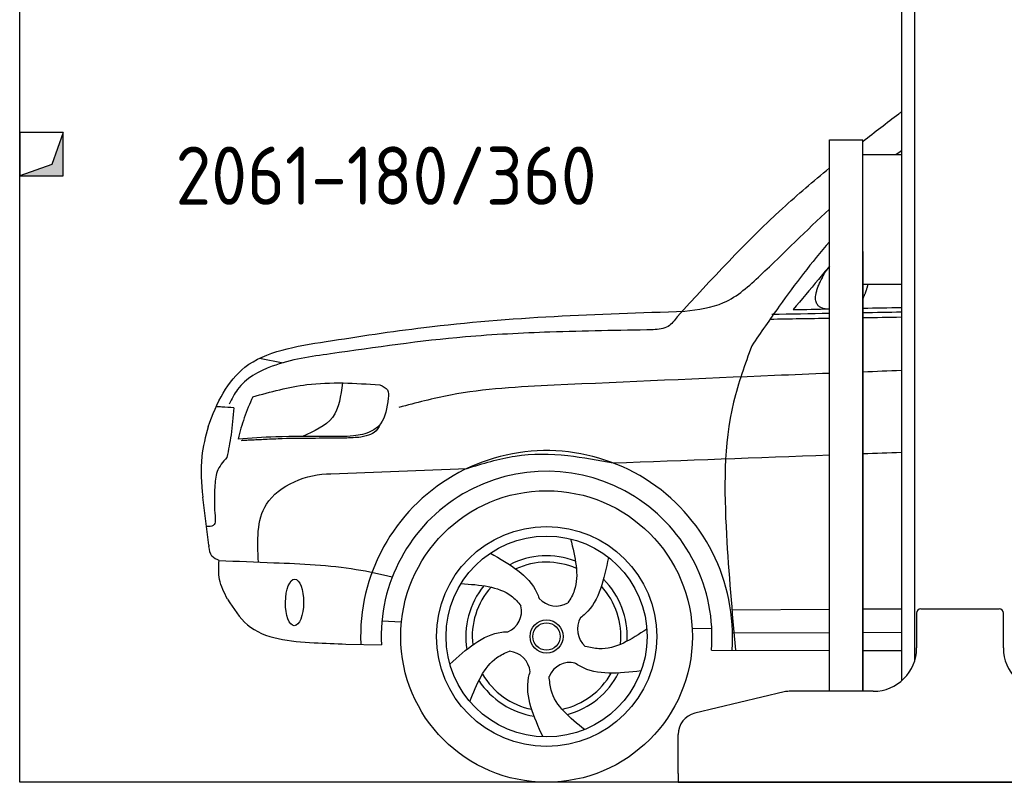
# Model space of a CAD drawing. Header units: millimetres. Extents: x 200 to 5400, y 0 to 3600.
# Tile 1 of 3: x 200 to 2471, y 0 to 1760. Entities that reach past the tile are written whole.
import ezdxf

# ---------------------------------------------------------------- set-up
doc = ezdxf.new("R2010")
doc.units = ezdxf.units.MM
doc.layers.add('breakthrough', color=1, linetype='Continuous')
doc.layers.add('Car', color=10, linetype='Continuous')
doc.styles.get("Standard").update_dxf_attribs({"font": 'ISOCP.SHX'})

msp = doc.modelspace()

# ---------------------------------------------------------------- linework, layer by layer
for p, q in [((2264.1, 3110), (2264.1, 278.8)), ((2234.1, 1810), (2234.1, 234)), ((2068.1, 210), (2068.1, 1483)), ((2068.1, 1483), (2145.1, 1483)), ((2145.1, 210), (2145.1, 1483)), ((2145.1, 1449), (2234.1, 1449)), ((2145.1, 1225), (2145.1, 210)), ((2145.1, 1150), (2234.1, 1150)), ((2269.1, 390), (2269.1, 310)), ((2279.1, 400), (2459.1, 400)), ((2469.1, 310), (2469.1, 390)), ((1963.3, 208.6), (1757.4, 159.2)), ((2169.1, 210), (1975, 210)), ((1719.1, 20), (1719.1, 110.6)), ((1719.1, 20), (1719.1, 0)), ((1719.1, 0), (1994.1, 0)), ((1994.1, 0), (3024.1, 0))]:
    msp.add_line(p, q)
msp.add_lwpolyline([(5400, 2800), (5400, 0), (200, 0), (200, 3100)])
for centre, radius, start, end in [((2279.1, 390), 10, 90, 180), ((2459.1, 390), 10, 0, 90), ((2169.1, 310), 100, 270, 0), ((2569.1, 310), 100, 180, 270), ((1975, 160), 50, 90, 103.4957), ((1769.1, 110.6), 50, 103.4957, 180)]:
    msp.add_arc(centre, radius, start, end)
at = {"layer": 'breakthrough'}
for p, q in [((300, 1500), (274.5, 1425.5)), ((300, 1500), (274.5, 1425.5)), ((274.5, 1425.5), (200, 1400))]:
    msp.add_line(p, q, dxfattribs=at)
msp.add_lwpolyline([(200, 1400), (300, 1400), (300, 1500), (200, 1500)], close=True, dxfattribs=at)
msp.add_lwpolyline([(200, 1400), (300, 1400), (300, 1500), (200, 1500)], close=True, dxfattribs=at)
for points in [[(300, 1400), (300, 1500), (274.5, 1425.5)], [(300, 1400), (300, 1500), (274.5, 1425.5)], [(200, 1400), (300, 1400), (274.5, 1425.5)]]:
    msp.add_solid(points, dxfattribs=at)
at = {"layer": 'Car'}
for p, q in [((753, 978.5), (807.6, 968.4)), ((636.1, 547.2), (622.6, 658.3)), ((1843, 398.3), (2068.1, 399.7)), ((2145.1, 400.2), (2234.1, 400.7)), ((1035.7, 372.9), (1080.6, 370.1)), ((1751.2, 355.6), (1796.4, 355.2)), ((1844.3, 344.9), (2068.1, 345.8)), ((2145.1, 346.1), (2234.1, 346.5)), ((952.7, 319.1), (1034.4, 316.9)), ((1795.6, 305), (2068.1, 304.5)), ((2145.1, 304.3), (2234.1, 304.2))]:
    msp.add_line(p, q, dxfattribs=at)
for radius in [336.4, 254, 231.9, 38.2, 31.6]:
    msp.add_circle((1415.4, 336.5), radius, dxfattribs=at)
for centre, radius, start, end in [((1415.4, 336.5), 429, 355.78, 182.2892), ((1415.4, 336.5), 381.5, 355.2633, 182.9357), ((1415.4, 336.5), 186.2, 69.0353, 117.173), ((1415.4, 336.5), 171.5, 66.3622, 114.5079), ((1415.4, 336.5), 186.2, 357.0232, 45.1683), ((1415.4, 336.5), 186.2, 141.0346, 189.1631), ((1415.4, 336.5), 171.5, 138.3625, 186.4977), ((1415.4, 336.5), 171.5, 354.349, 42.5022), ((1437.4, 459.1), 52.3, 221.4441, 301.2029), ((1305.5, 395.4), 52.3, 293.4441, 13.2029), ((1538.9, 353.4), 52.3, 149.4441, 229.2029), ((1325.4, 250.2), 52.3, 5.4441, 85.2029), ((1469.7, 224.3), 52.3, 77.4441, 157.2029), ((1415.4, 336.5), 171.5, 282.3411, 330.4884), ((1415.4, 336.5), 186.2, 285.0151, 333.1555), ((1415.4, 336.5), 186.2, 213.0221, 261.1523), ((1415.4, 336.5), 171.5, 210.3494, 258.4856)]:
    msp.add_arc(centre, radius, start, end, dxfattribs=at)
msp.add_ellipse((834, 415.1), major_axis=(-0.6, -53.8), ratio=0.38902, dxfattribs=at)
for points, degree in [([(2227.7, 1543.1), (2229.8, 1544.5), (2231.9, 1545.9), (2234.1, 1547.3)], 3), ([(2145.1, 1479.2), (2172.5, 1500.7), (2200.1, 1521.9), (2227.7, 1543.1)], 3), ([(2221.2, 1449), (2225.5, 1452.1), (2229.8, 1455.2), (2234.1, 1458.3)], 3), ([(2051.6, 1164.6), (2057.1, 1178.7), (2068.1, 1188.8)], 2), ([(2068.1, 1091.5), (2013.3, 1092.8), (2051.6, 1164.6)], 2), ([(2145.1, 1115.5), (2153.1, 1133), (2157.3, 1150)], 2), ([(1983.9, 1090.8), (2012, 1091.4), (2040, 1092), (2068.1, 1092.6)], 3), ([(2145.1, 1094.2), (2174.7, 1094.8), (2204.4, 1095.4), (2234.1, 1096)], 3), ([(1931.2, 1069.1), (1976.8, 1069.8), (2022.4, 1070.6), (2068.1, 1071.3)], 3), ([(1935, 1080.3), (1979.3, 1081.1), (2023.7, 1081.9), (2068.1, 1082.7)], 3), ([(2145.1, 1084), (2174.7, 1084.6), (2204.4, 1085.1), (2234.1, 1085.6)], 3), ([(2145.1, 1072.6), (2174.7, 1073), (2204.4, 1073.5), (2234.1, 1073.9)], 3), ([(2234.1, 950.2), (2204.4, 949.1), (2174.7, 947.9), (2145.1, 946.8)], 3), ([(1568.8, 737.1), (1735.2, 743.4), (1901.6, 749.6), (2068.1, 755.7)], 3), ([(2145.1, 758.5), (2174.7, 759.6), (2204.4, 760.6), (2234.1, 761.7)], 3), ([(918, 712.2), (1022.6, 716.2), (1127.2, 720.2), (1231.9, 724.2)], 3), ([(636.1, 547.2), (636.2, 546.2), (636.4, 545.1), (636.6, 544.1)], 3), ([(1103.6, 462.9), (1103.7, 462.9), (1103.7, 462.9), (1103.7, 462.9)], 3)]:
    msp.add_open_spline(points, degree=degree, dxfattribs=at)
for points, knots in [([(1716.6, 1074.6), (1795.3, 1160.4), (1906.5, 1281.3), (2031.1, 1387.6), (2068.1, 1417.8)], [0, 0, 0, 0, 348.504368, 491.802456, 491.802456, 491.802456, 491.802456]), ([(1734, 1087), (1765.2, 1091), (1832.2, 1099.6), (1938.5, 1196.5), (2014.9, 1273.7), (2068.1, 1322.9)], [0, 0, 0, 0, 92.088496, 198.244431, 417.287364, 417.287364, 417.287364, 417.287364]), ([(2068.1, 1247.4), (2026.7, 1200.2), (1966.1, 1120.3), (1909.6, 1038), (1888.7, 1007.5)], [365.930094, 365.930094, 365.930094, 365.930094, 554.406323, 665.421108, 665.421108, 665.421108, 665.421108]), ([(2068.1, 1191.5), (2059.5, 1181.1), (2031.8, 1147.3), (2003.5, 1113.9), (1983.9, 1090.8)], [275.046751, 275.046751, 275.046751, 275.046751, 315.374508, 406.281998, 406.281998, 406.281998, 406.281998]), ([(907.3, 1017.3), (982.3, 1028.9), (1255.9, 1071.3), (1532.9, 1081.2), (1734, 1087)], [0, 0, 0, 0, 227.568723, 830.29912, 830.29912, 830.29912, 830.29912]), ([(1716.6, 1074.6), (1710.3, 1065.9), (1696.9, 1047), (1673.6, 1045.3), (1661.2, 1044.3)], [0, 0, 0, 0, 30.757615, 66.116724, 66.116724, 66.116724, 66.116724]), ([(1661.2, 1044.3), (1581.9, 1043), (1437.4, 1040.6), (1188.6, 1028.2), (1020.7, 1003.8), (917.2, 988.8)], [0, 0, 0, 0, 238.01557, 433.396453, 746.784674, 746.784674, 746.784674, 746.784674]), ([(634.5, 820.6), (654.6, 876.2), (708.5, 986), (837.4, 1006.3), (907.3, 1017.3)], [67.561551, 67.561551, 67.561551, 67.561551, 233.573658, 430.399521, 430.399521, 430.399521, 430.399521]), ([(1888.7, 1007.5), (1873, 964.5), (1822.4, 825.4), (1826.2, 583.4), (1843.3, 393.6), (1851.3, 304.9)], [0, 0, 0, 0, 136.633435, 442.372192, 710.487643, 710.487643, 710.487643, 710.487643]), ([(917.2, 988.8), (871.8, 982.7), (794.9, 972.3), (709.3, 925.4), (689.1, 884.7), (683.3, 872.9)], [0, 0, 0, 0, 137.99626, 233.728897, 272.771125, 272.771125, 272.771125, 272.771125]), ([(2068.1, 943.8), (2025.9, 942.1), (1814.1, 933.5), (1602.4, 924), (1432.9, 916.4)], [2717.210602, 2717.210602, 2717.210602, 2717.210602, 2843.912796, 3352.993084, 3352.993084, 3352.993084, 3352.993084]), ([(737.6, 889.6), (779, 901.1), (874.8, 927.6), (974.2, 921), (1030.7, 917.3)], [0, 0, 0, 0, 128.068451, 296.209187, 296.209187, 296.209187, 296.209187]), ([(944.4, 921.6), (940.7, 892.2), (933.4, 833.5), (879.1, 810), (852, 798.3)], [0, 0, 0, 0, 82.469489, 164.871029, 164.871029, 164.871029, 164.871029]), ([(1030.7, 917.3), (1037.9, 914.1), (1051.8, 908.1), (1050.6, 893.3), (1050.1, 886.2)], [0, 0, 0, 0, 21.276303, 40.575349, 40.575349, 40.575349, 40.575349]), ([(1432.9, 916.4), (1352.5, 912.5), (1231.4, 906.4), (1114.3, 875.6), (1074.9, 865.3)], [0, 0, 0, 0, 240.25843, 362.37059, 362.37059, 362.37059, 362.37059]), ([(737.6, 889.6), (730.7, 873.6), (717.1, 842), (708.1, 808.8), (703.7, 792.3)], [0, 0, 0, 0, 52.081574, 103.113227, 103.113227, 103.113227, 103.113227]), ([(1050.1, 886.2), (1047.3, 864.6), (1043.4, 833.6), (1007.4, 805), (964.7, 797.5), (931.4, 797.8), (912.3, 798.1)], [0, 0, 0, 0, 61.688141, 88.915796, 131.377114, 188.888446, 188.888446, 188.888446, 188.888446]), ([(693.8, 864.3), (684.7, 865), (671.1, 866.1), (657.5, 866.4), (653, 866.5)], [0, 0, 0, 0, 27.361498, 40.86311, 40.86311, 40.86311, 40.86311]), ([(693.8, 864.3), (692.2, 843.3), (689.3, 804.8), (681.5, 767.1), (677.9, 749.9)], [0, 0, 0, 0, 62.962155, 115.550095, 115.550095, 115.550095, 115.550095]), ([(634.5, 820.6), (628.6, 797.7), (614.8, 744.4), (619, 689.6), (622.6, 658.3)], [0, 0, 0, 0, 70.489124, 164.038385, 164.038385, 164.038385, 164.038385]), ([(1032, 827.1), (1028.1, 819.6), (1020.9, 806), (1001.7, 799.8), (985.5, 796.1), (970.3, 795.2), (959.7, 794.7), (954.7, 794.5)], [0, 0, 0, 0, 24.299806, 44.374389, 57.433548, 74.613131, 89.537932, 89.537932, 89.537932, 89.537932]), ([(912.3, 798.1), (871.7, 798.3), (802.1, 798.8), (732.6, 794.2), (703.7, 792.3)], [0, 0, 0, 0, 121.811128, 208.751004, 208.751004, 208.751004, 208.751004]), ([(732.1, 789.6), (728.6, 789.4), (721.5, 789), (714.4, 788.5), (710.8, 788.3)], [0, 0, 0, 0, 10.705348, 21.344027, 21.344027, 21.344027, 21.344027]), ([(954.7, 794.5), (930.5, 794.2), (880.9, 793.7), (817.9, 793.7), (768, 791.2), (743.4, 790.1), (732.1, 789.6)], [0, 0, 0, 0, 72.676028, 148.847009, 188.713602, 222.633888, 222.633888, 222.633888, 222.633888]), ([(677.9, 749.9), (669, 739.5), (652, 719.6), (650.7, 693.5), (650, 681.1)], [0, 0, 0, 0, 39.820875, 76.149862, 76.149862, 76.149862, 76.149862]), ([(1231.9, 724.2), (1268.5, 735.7), (1344.1, 759.4), (1459.9, 757.8), (1534.3, 743.6), (1568.8, 737.1)], [0, 0, 0, 0, 114.625588, 236.419766, 341.954275, 341.954275, 341.954275, 341.954275]), ([(750.6, 508.3), (748.3, 556.9), (743.4, 664.8), (863.1, 712.2), (918, 712.2)], [0, 0, 0, 0, 134.846457, 299.405554, 299.405554, 299.405554, 299.405554]), ([(650, 681.1), (649.2, 662.7), (648.1, 635.9), (653.5, 590.5), (636.9, 590.2), (630.9, 590.1)], [0, 0, 0, 0, 60.515449, 88.47232, 104.289332, 104.289332, 104.289332, 104.289332]), ([(1470.7, 561.7), (1481.1, 520), (1494.5, 466.5), (1470.8, 423.5), (1464.5, 414.4)], [0, 0, 0, 0, 119.179133, 152.546972, 152.546972, 152.546972, 152.546972]), ([(659.8, 511.8), (653.6, 514.5), (639.7, 520.5), (637.7, 535.7), (636.6, 544.1)], [0, 0, 0, 0, 19.140318, 42.478009, 42.478009, 42.478009, 42.478009]), ([(1285.8, 528.8), (1329.9, 503.6), (1378.7, 475.8), (1396.8, 429), (1398.2, 424.5)], [0, 0, 0, 0, 140.862207, 155.3883, 155.3883, 155.3883, 155.3883]), ([(679.5, 422.6), (671.9, 437.6), (657.6, 465.7), (659.1, 497.1), (659.8, 511.8)], [0, 0, 0, 0, 49.34423, 92.772447, 92.772447, 92.772447, 92.772447]), ([(659.8, 511.8), (702.1, 510.2), (807.7, 506.1), (942.4, 500.7), (1032, 480.7), (1059.5, 474)], [0, 0, 0, 0, 126.842835, 317.453829, 402.289222, 402.289222, 402.289222, 402.289222]), ([(1558.2, 519.2), (1547.9, 469.3), (1536.6, 414.4), (1497.6, 382.7), (1493.8, 379.9)], [0, 0, 0, 0, 140.862207, 155.444261, 155.444261, 155.444261, 155.444261]), ([(1218.2, 458.7), (1261.2, 455.7), (1316.1, 451.9), (1349.7, 416), (1356.5, 407.2)], [0, 0, 0, 0, 119.179133, 152.627431, 152.627431, 152.627431, 152.627431]), ([(679.5, 422.6), (693.2, 400.9), (736.2, 332.9), (852.2, 322.8), (928.6, 320), (952.7, 319.1)], [0, 0, 0, 0, 74.559643, 234.06367, 307.600106, 307.600106, 307.600106, 307.600106]), ([(1192.4, 272.6), (1230, 306.9), (1271.5, 344.7), (1321.6, 347.4), (1326.4, 347.4)], [0, 0, 0, 0, 140.862207, 155.442461, 155.442461, 155.442461, 155.442461]), ([(1646.7, 353.4), (1610.8, 329.9), (1565.3, 300), (1515.3, 311.4), (1504.7, 313.8)], [0, 0, 0, 0, 119.179133, 151.2485, 151.2485, 151.2485, 151.2485]), ([(1238.2, 186.7), (1254.3, 226.6), (1274.9, 277.7), (1319.4, 298.6), (1329.8, 302.3)], [0, 0, 0, 0, 119.179133, 152.616634, 152.616634, 152.616634, 152.616634]), ([(1633.3, 257), (1582.7, 251.4), (1526.9, 245.3), (1484.8, 272.5), (1480.9, 275.3)], [0, 0, 0, 0, 140.862207, 155.53262, 155.53262, 155.53262, 155.53262]), ([(1407.2, 104.7), (1386.2, 151), (1363.1, 202.2), (1376, 250.7), (1377.5, 255.3)], [0, 0, 0, 0, 140.862207, 155.531654, 155.531654, 155.531654, 155.531654]), ([(1503, 121.7), (1469.5, 148.5), (1427.1, 182.6), (1422.4, 233.7), (1421.4, 244.5)], [0, 0, 0, 0, 119.179133, 151.284708, 151.284708, 151.284708, 151.284708])]:
    msp.add_open_spline(points, degree=3, knots=knots, dxfattribs=at)

# ---------------------------------------------------------------- texts
msp.add_text('2061-180/360', height=134.4).set_placement((559.3, 1332.8))

doc.saveas('drawing.dxf')
